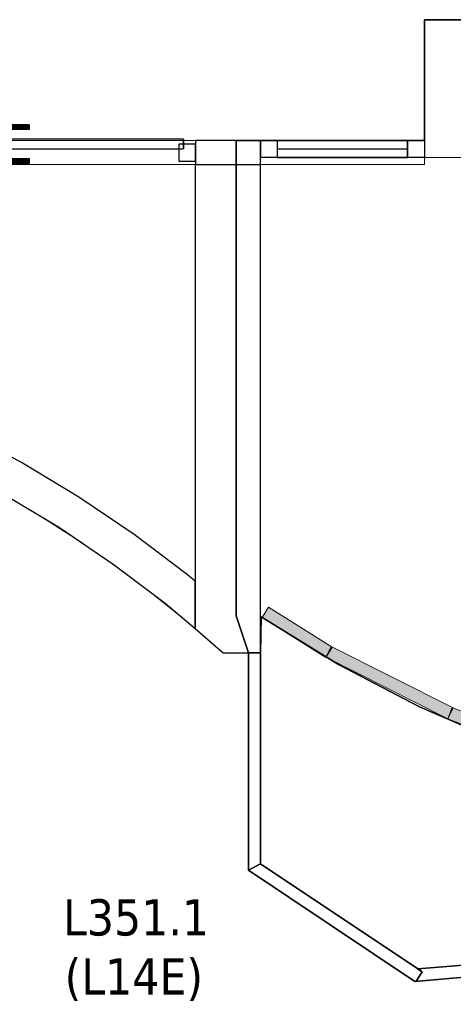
# Model space of a CAD drawing. Header units: metres. Extents: x 397.7 to 427.5, y 12.7 to 28.4.
# Tile 109 of 147: x 408.7 to 410.5, y 20.7 to 24.7. Entities that reach past the tile are written whole.
import ezdxf

# ---------------------------------------------------------------- set-up
doc = ezdxf.new("R2010")
doc.units = ezdxf.units.M
doc.layers.add('01_CARPINTERIA', color=5, linetype='Continuous', lineweight=25, true_color=0x0000ff)
doc.layers.add('01_SUELOS', color=7, linetype='Continuous', lineweight=25, true_color=0x007f00)
for name, color, linetype, lineweight in [('A-COLS-____-MCUT', 7, 'Continuous', 18), ('A-COLS-____-OTLN', 7, 'Continuous', 18), ('A-DETL-GENF-OTLN', 7, 'Continuous', 18), ('A-GENM-____-OTLN', 7, 'Continuous', 18), ('A-WALL-____-MCUT', 7, 'Continuous', 25), ('A-WALL-____-OTLN', 7, 'Continuous', 25), ('E-LITE-EQPM-IDEN', 7, 'Continuous', 30), ('E-LITE-EQPM-OTLN', 7, 'Continuous', 18)]:
    doc.layers.add(name, color=color, linetype=linetype, lineweight=lineweight)
doc.styles.add('Tahoma_4', font='tahoma.ttf', dxfattribs={"height": 0.15})

# ---------------------------------------------------------------- blocks, each defined once
blk = doc.blocks.new('Family - Mampara P3-156189-06_ENLLUMENAT_P3')
at = {"layer": 'A-WALL-____-MCUT', "color": 253, "true_color": 0xaaaaaa}
for p, q in [((0.809, 0.05), (0.012, 0.05)), ((0.012, 0.05), (0.029, 0.0364)), ((0.8144, 0), (0.809, 0.05)), ((0.029, 0.0364), (0, 0)), ((0, 0), (0.8144, 0))]:
    blk.add_line(p, q, dxfattribs=at)
at = {"layer": 'A-WALL-____-OTLN', "color": 253, "true_color": 0xaaaaaa}
for p, q in [((0.012, 0.05), (0.029, 0.0364)), ((0.809, 0.05), (0.012, 0.05)), ((0.8144, 0), (0.809, 0.05)), ((0.029, 0.0364), (0, 0)), ((0, 0), (0.8144, 0))]:
    blk.add_line(p, q, dxfattribs=at)
at = {"layer": 'A-WALL-____-OTLN', "color": 253, "lineweight": 18, "true_color": 0xaaaaaa}
blk.add_line((-0.0056, 0), (0.8144, 0), dxfattribs=at)
blk = doc.blocks.new('Family - Mampara P3-156211-06_ENLLUMENAT_P3')
at = {"layer": 'A-WALL-____-MCUT', "color": 253, "true_color": 0xaaaaaa}
for p, q in [((-0.0267, 0.05), (0, 0)), ((0.8733, 0.05), (-0.0267, 0.05)), ((0.8733, 0), (0.8733, 0.05)), ((0, 0), (0.8733, 0))]:
    blk.add_line(p, q, dxfattribs=at)
at = {"layer": 'A-WALL-____-OTLN', "color": 253, "true_color": 0xaaaaaa}
for p, q in [((-0.0267, 0.05), (0, 0)), ((0.8733, 0.05), (-0.0267, 0.05)), ((0.8733, 0), (0.8733, 0.05)), ((0, 0), (0.8733, 0))]:
    blk.add_line(p, q, dxfattribs=at)
at = {"layer": 'A-WALL-____-OTLN', "color": 253, "lineweight": 18, "true_color": 0xaaaaaa}
blk.add_line((0, 0), (0.8733, 0), dxfattribs=at)
blk = doc.blocks.new('Family - Evans P3-156231-06_ENLLUMENAT_P3')
at = {"layer": 'A-WALL-____-MCUT', "color": 253, "true_color": 0xaaaaaa}
for p, q in [((1.5879, 5.0476), (1.5879, 4.8916)), ((1.5935, 5.046), (1.5879, 5.0476)), ((1.8554, 4.9557), (1.5935, 5.046)), ((2.1122, 4.8518), (1.8554, 4.9557)), ((1.5879, 4.8916), (1.5483, 4.9029)), ((1.5483, 4.9029), (1.8028, 4.8152)), ((2.3632, 4.7346), (2.1122, 4.8518)), ((1.8028, 4.8152), (2.0523, 4.7143)), ((2.6078, 4.6045), (2.3632, 4.7346)), ((2.0523, 4.7143), (2.2962, 4.6004)), ((2.2962, 4.6004), (2.5338, 4.4739)), ((2.8452, 4.4617), (2.6078, 4.6045)), ((2.5338, 4.4739), (2.7645, 4.3352)), ((3.0748, 4.3067), (2.8452, 4.4617)), ((2.7645, 4.3352), (2.9876, 4.1845)), ((3.296, 4.1398), (3.0748, 4.3067)), ((2.9876, 4.1845), (3.2025, 4.0224)), ((3.3279, 4.113), (3.296, 4.1398)), ((3.3279, 3.9171), (3.3279, 4.113)), ((3.2025, 4.0224), (3.3279, 3.9171))]:
    blk.add_line(p, q, dxfattribs=at)
at = {"layer": 'A-WALL-____-OTLN', "color": 253, "true_color": 0xaaaaaa}
for p, q in [((1.3976, 5.1023), (1.358, 4.9576)), ((1.3976, 5.1023), (1.358, 4.9576)), ((1.5935, 5.046), (1.3976, 5.1023)), ((1.5879, 5.0476), (1.3976, 5.1023)), ((1.5879, 5.0476), (1.5879, 4.8916)), ((1.8554, 4.9557), (1.5935, 5.046)), ((1.358, 4.9576), (1.5483, 4.9029)), ((1.358, 4.9576), (1.5483, 4.9029)), ((2.1122, 4.8518), (1.8554, 4.9557)), ((1.5879, 4.8916), (1.5483, 4.9029)), ((1.5483, 4.9029), (1.8028, 4.8152)), ((2.3632, 4.7346), (2.1122, 4.8518)), ((1.8028, 4.8152), (2.0523, 4.7143)), ((2.6078, 4.6045), (2.3632, 4.7346)), ((2.0523, 4.7143), (2.2962, 4.6004)), ((2.2962, 4.6004), (2.5338, 4.4739)), ((2.8452, 4.4617), (2.6078, 4.6045)), ((2.5338, 4.4739), (2.7645, 4.3352)), ((3.0748, 4.3067), (2.8452, 4.4617)), ((2.7645, 4.3352), (2.9876, 4.1845)), ((3.296, 4.1398), (3.0748, 4.3067)), ((2.9876, 4.1845), (3.2025, 4.0224)), ((3.3279, 4.113), (3.296, 4.1398)), ((3.3279, 3.9171), (3.3279, 4.113)), ((3.2025, 4.0224), (3.3279, 3.9171))]:
    blk.add_line(p, q, dxfattribs=at)
at = {"layer": 'A-WALL-____-OTLN', "color": 253, "lineweight": 18, "true_color": 0xaaaaaa}
blk.add_arc((0, 0), 5.1398, 47.9624, 74.6812, dxfattribs=at)
blk = doc.blocks.new('Family - Evans P3-156341-06_ENLLUMENAT_P3')
at = {"layer": 'A-WALL-____-MCUT', "color": 253, "true_color": 0xaaaaaa}
for p, q in [((0.68, 0.1), (0.68, 0)), ((0.9485, 0.1), (0.68, 0.1)), ((0.9485, 0), (0.9485, 0.1)), ((2.69, 0.1), (2.6883, 0.1)), ((2.6883, 0.1), (2.6883, 0)), ((2.69, 0), (2.69, 0.1)), ((0.68, 0), (0.9485, 0)), ((2.6883, 0), (2.69, 0))]:
    blk.add_line(p, q, dxfattribs=at)
at = {"layer": 'A-WALL-____-OTLN', "color": 253, "true_color": 0xaaaaaa}
for p, q in [((0.68, 0.1), (0.68, 0)), ((0.9485, 0.1), (0.68, 0.1)), ((0.9485, 0), (0.9485, 0.1)), ((2.69, 0.1), (2.6883, 0.1)), ((2.6883, 0.1), (2.6883, 0)), ((2.69, 0.1), (2.69, 0)), ((0.68, 0), (0.9485, 0)), ((2.6883, 0), (2.69, 0))]:
    blk.add_line(p, q, dxfattribs=at)
at = {"layer": 'A-WALL-____-OTLN', "color": 253, "lineweight": 18, "true_color": 0xaaaaaa}
blk.add_line((0, 0), (2.82, 0), dxfattribs=at)
blk = doc.blocks.new('Family - Vano porta P3-156343-06_ENLLUMENAT_P3')
at = {"layer": 'A-GENM-____-OTLN', "color": 253, "true_color": 0xaaaaaa}
for p, q in [((407.7387, 24.2295), (407.7387, 24.1295)), ((409.4785, 24.2295), (407.7387, 24.2295)), ((407.7387, 24.2295), (407.7387, 24.1295)), ((407.7387, 24.2295), (409.4785, 24.2295)), ((409.4785, 24.1295), (409.4785, 24.2295)), ((409.4785, 24.2295), (409.4785, 24.1295)), ((407.7387, 24.1295), (409.4785, 24.1295)), ((409.4785, 24.1295), (407.7387, 24.1295))]:
    blk.add_line(p, q, dxfattribs=at)
blk = doc.blocks.new('Family - Vano porta P3-156345-06_ENLLUMENAT_P3')
at = {"layer": 'A-GENM-____-OTLN', "color": 253, "true_color": 0xaaaaaa}
for p, q in [((409.747, 24.2295), (409.747, 24.1295)), ((410.427, 24.2295), (409.747, 24.2295)), ((409.747, 24.2295), (409.747, 24.1295)), ((409.747, 24.2295), (410.427, 24.2295)), ((410.427, 24.1295), (410.427, 24.2295)), ((410.427, 24.2295), (410.427, 24.1295)), ((409.747, 24.1295), (410.427, 24.1295)), ((410.427, 24.1295), (409.747, 24.1295))]:
    blk.add_line(p, q, dxfattribs=at)
blk = doc.blocks.new('Family - Paviment P3-156426-06_ENLLUMENAT_P3')
at = {"layer": '01_SUELOS', "color": 9, "true_color": 0xaad4aa}
for p, q in [((0.0025, 1.4572), (0, 1.3089)), ((0, 1.3089), (0.0025, 1.4572)), ((0.3232, 1.2595), (0.0025, 1.4572)), ((0.0025, 1.4572), (0.3232, 1.2595)), ((0, 1.3089), (0, 0.4356)), ((0, 0.4356), (0, 1.3089)), ((0.66, 1.0844), (0.3232, 1.2595)), ((0.3232, 1.2595), (0.66, 1.0844)), ((1.0087, 0.9341), (0.66, 1.0844)), ((0.66, 1.0844), (1.0087, 0.9341)), ((0, 0.4356), (0.6526, 0)), ((0.6526, 0), (0, 0.4356)), ((0.6526, 0), (1.4467, 0.068)), ((1.4467, 0.068), (0.6526, 0))]:
    blk.add_line(p, q, dxfattribs=at)
blk = doc.blocks.new('Family - Paviment P3-156431-06_ENLLUMENAT_P3')
at = {"layer": '01_SUELOS', "color": 9, "true_color": 0xaad4aa}
for p, q in [((12.1318, 11.6188), (12.5318, 11.6188)), ((12.5318, 11.6188), (12.1318, 11.6188)), ((12.1318, 11.1188), (12.1318, 11.6188)), ((12.1318, 11.6188), (12.1318, 11.1188)), ((11.3518, 11.1188), (12.1318, 11.1188)), ((12.1318, 11.1188), (11.3518, 11.1188)), ((11.3518, 9.1519), (11.3518, 11.1188)), ((11.3518, 11.1188), (11.3518, 9.1519)), ((11.4018, 8.999), (11.3518, 9.1519)), ((11.3518, 9.1519), (11.4018, 8.999)), ((11.4018, 8.099), (11.4018, 8.999)), ((11.4018, 8.999), (11.4018, 8.099)), ((12.0912, 7.6388), (11.4018, 8.099)), ((11.4018, 8.099), (12.0912, 7.6388)), ((12.9082, 7.7088), (12.0912, 7.6388)), ((12.0912, 7.6388), (12.9082, 7.7088))]:
    blk.add_line(p, q, dxfattribs=at)
blk = doc.blocks.new('Family - Mampara P3-156466-06_ENLLUMENAT_P3')
at = {"layer": 'A-WALL-____-MCUT', "color": 253, "true_color": 0xaaaaaa}
for p, q in [((0.0267, 0.05), (0, 0)), ((0.8332, 0.05), (0.0267, 0.05)), ((0.8332, 0.0034), (0.8332, 0.05)), ((0, 0), (0.8289, 0)), ((0.8289, 0), (0.8332, 0.0034))]:
    blk.add_line(p, q, dxfattribs=at)
at = {"layer": 'A-WALL-____-OTLN', "color": 253, "true_color": 0xaaaaaa}
for p, q in [((0.0267, 0.05), (0, 0)), ((0.8332, 0.05), (0.0267, 0.05)), ((0.8332, 0.0034), (0.8332, 0.05)), ((0, 0), (0.8289, 0)), ((0.8289, 0), (0.8332, 0.0034))]:
    blk.add_line(p, q, dxfattribs=at)
at = {"layer": 'A-WALL-____-OTLN', "color": 253, "lineweight": 18, "true_color": 0xaaaaaa}
blk.add_line((0, 0), (0.8289, 0), dxfattribs=at)
blk = doc.blocks.new('Family - Pilar P3-156482-06_ENLLUMENAT_P3')
at = {"layer": 'A-COLS-____-MCUT', "color": 253, "true_color": 0xaaaaaa}
for p, q in [((0.4, 0.57), (0, 0.57)), ((0, 0.57), (0, 0)), ((0.4, 0), (0.4, 0.57)), ((0, 0), (0.4, 0))]:
    blk.add_line(p, q, dxfattribs=at)
at = {"layer": 'A-COLS-____-OTLN', "color": 253, "true_color": 0xaaaaaa}
for p, q in [((0.4, 0.57), (0, 0.57)), ((0, 0.57), (0, 0)), ((0.4, 0), (0.4, 0.57)), ((0, 0), (0.4, 0))]:
    blk.add_line(p, q, dxfattribs=at)
blk = doc.blocks.new('Family - LONDR55-XX_ZZ-ARQ-CAA-M3D-Londres55-156519-06_ENLLUMENAT_P3')
at = {"layer": '01_CARPINTERIA', "color": 161, "true_color": 0xaaaaff}
for p, q in [((0.6894, 0.1487), (0.6894, 0.15)), ((0.6894, 0.15), (0.6894, 0.1487)), ((0.8144, 0.15), (0.6894, 0.15)), ((0.6894, 0.145), (0.6894, 0.1487)), ((0.6894, 0.1487), (0.6894, 0.145)), ((0.8131, 0.1487), (0.6894, 0.1487)), ((0.8131, 0.1487), (0.6894, 0.1487)), ((0.6894, 0.14), (0.6894, 0.145)), ((0.6894, 0.145), (0.6894, 0.14)), ((0.8094, 0.145), (0.6894, 0.145)), ((0.8094, 0.145), (0.6894, 0.145)), ((0.6894, 0.135), (0.6894, 0.14)), ((0.6894, 0.14), (0.6894, 0.135)), ((0.6894, 0.14), (0.8044, 0.14)), ((0.8044, 0.14), (0.6894, 0.14)), ((0.6894, 0.135), (0.6894, 0.1313)), ((0.6894, 0.1313), (0.6894, 0.135)), ((0.7994, 0.135), (0.6894, 0.135)), ((0.7994, 0.135), (0.6894, 0.135)), ((0.6894, 0.1313), (0.6894, 0.13)), ((0.6894, 0.13), (0.6894, 0.1313)), ((0.7958, 0.1313), (0.6894, 0.1313)), ((0.7958, 0.1313), (0.6894, 0.1313)), ((0.7944, 0.13), (0.6894, 0.13)), ((0.7944, 0.13), (0.7958, 0.1313)), ((0.7958, 0.1313), (0.7944, 0.13)), ((0.7944, 0.1), (0.7944, 0.13)), ((0.7958, 0.1313), (0.7994, 0.135)), ((0.7994, 0.135), (0.7958, 0.1313)), ((0.7958, 0.1), (0.7958, 0.1313)), ((0.7958, 0.1), (0.7958, 0.1313)), ((0.7994, 0.135), (0.8044, 0.14)), ((0.8044, 0.14), (0.7994, 0.135)), ((0.7994, 0.1), (0.7994, 0.135)), ((0.7994, 0.1), (0.7994, 0.135)), ((0.8094, 0.145), (0.8044, 0.14)), ((0.8044, 0.14), (0.8094, 0.145)), ((0.8044, 0.14), (0.8044, 0.1)), ((0.8044, 0.1), (0.8044, 0.14)), ((0.8131, 0.1487), (0.8094, 0.145)), ((0.8094, 0.145), (0.8131, 0.1487)), ((0.8094, 0.1), (0.8094, 0.145)), ((0.8094, 0.1), (0.8094, 0.145)), ((0.8144, 0.15), (0.8131, 0.1487)), ((0.8131, 0.1487), (0.8144, 0.15)), ((0.8131, 0.1), (0.8131, 0.1487)), ((0.8131, 0.1), (0.8131, 0.1487)), ((0.8144, 0.1), (0.8144, 0.15)), ((0.9268, 0.1487), (0.9254, 0.15)), ((0.9254, 0.15), (0.9254, 0.1)), ((0.9254, 0.15), (0.9268, 0.1487)), ((1.0504, 0.15), (0.9254, 0.15)), ((0.9304, 0.145), (0.9268, 0.1487)), ((0.9268, 0.1487), (0.9268, 0.1)), ((0.9268, 0.1487), (0.9268, 0.1)), ((0.9268, 0.1487), (0.9304, 0.145)), ((1.0504, 0.1487), (0.9268, 0.1487)), ((1.0504, 0.1487), (0.9268, 0.1487)), ((0.9354, 0.14), (0.9304, 0.145)), ((0.9304, 0.145), (0.9304, 0.1)), ((0.9304, 0.145), (0.9304, 0.1)), ((0.9304, 0.145), (0.9354, 0.14)), ((1.0504, 0.145), (0.9304, 0.145)), ((1.0504, 0.145), (0.9304, 0.145)), ((0.9354, 0.1), (0.9354, 0.14)), ((0.9354, 0.14), (0.9354, 0.1)), ((0.9354, 0.14), (0.9404, 0.135)), ((0.9404, 0.135), (0.9354, 0.14)), ((0.9354, 0.14), (1.0504, 0.14)), ((1.0504, 0.14), (0.9354, 0.14)), ((0.9404, 0.135), (0.9404, 0.1)), ((0.9404, 0.135), (0.9441, 0.1313)), ((0.9441, 0.1313), (0.9404, 0.135)), ((0.9404, 0.135), (0.9404, 0.1)), ((1.0504, 0.135), (0.9404, 0.135)), ((1.0504, 0.135), (0.9404, 0.135)), ((0.9441, 0.1313), (0.9441, 0.1)), ((0.9441, 0.1313), (0.9454, 0.13)), ((0.9454, 0.13), (0.9441, 0.1313)), ((0.9441, 0.1313), (0.9441, 0.1)), ((1.0504, 0.1313), (0.9441, 0.1313)), ((1.0504, 0.1313), (0.9441, 0.1313)), ((0.9454, 0.13), (0.9454, 0.1)), ((1.0504, 0.13), (0.9454, 0.13)), ((1.0504, 0.1487), (1.0504, 0.15)), ((1.0504, 0.15), (1.0504, 0.1487)), ((1.0504, 0.145), (1.0504, 0.1487)), ((1.0504, 0.1487), (1.0504, 0.145)), ((1.0504, 0.145), (1.0504, 0.14)), ((1.0504, 0.14), (1.0504, 0.145)), ((1.0504, 0.14), (1.0504, 0.135)), ((1.0504, 0.135), (1.0504, 0.14)), ((1.0504, 0.135), (1.0504, 0.1313)), ((1.0504, 0.1313), (1.0504, 0.135)), ((1.0504, 0.1313), (1.0504, 0.13)), ((1.0504, 0.13), (1.0504, 0.1313)), ((0.8694, 0.09), (0.05, 0.09)), ((0.05, 0.09), (0.05, 0.05)), ((0.8694, 0.09), (0.05, 0.09)), ((0.05, 0.09), (0.05, 0.05)), ((0.8294, 0.1), (0.7794, 0.1)), ((0.7794, 0.1), (0.8294, 0.1)), ((0.7794, 0.1), (0.7794, 0.09)), ((0.7794, 0.09), (0.7794, 0.1)), ((0.8294, 0.09), (0.7794, 0.09)), ((0.7794, 0.09), (0.8294, 0.09)), ((0.7958, 0.1), (0.7944, 0.1)), ((0.7944, 0.1), (0.7958, 0.1)), ((0.7994, 0.1), (0.7958, 0.1)), ((0.7958, 0.1), (0.7994, 0.1)), ((0.8044, 0.1), (0.7994, 0.1)), ((0.7994, 0.1), (0.8044, 0.1)), ((0.8094, 0.1), (0.8044, 0.1)), ((0.8044, 0.1), (0.8094, 0.1)), ((0.8094, 0.1), (0.8131, 0.1)), ((0.8131, 0.1), (0.8094, 0.1)), ((0.8131, 0.1), (0.8144, 0.1)), ((0.8144, 0.1), (0.8131, 0.1)), ((0.8294, 0.1), (0.8294, 0.09)), ((0.8294, 0.1), (0.8294, 0.09)), ((0.8694, 0.05), (0.8694, 0.09)), ((0.8694, 0.09), (0.8694, 0.05)), ((1.6898, 0.09), (0.8704, 0.09)), ((0.8704, 0.09), (0.8704, 0.05)), ((1.6898, 0.09), (0.8704, 0.09)), ((0.8704, 0.09), (0.8704, 0.05)), ((0.9604, 0.1), (0.9104, 0.1)), ((0.9104, 0.1), (0.9604, 0.1)), ((0.9104, 0.1), (0.9104, 0.09)), ((0.9104, 0.09), (0.9104, 0.1)), ((0.9604, 0.09), (0.9104, 0.09)), ((0.9104, 0.09), (0.9604, 0.09)), ((0.9268, 0.1), (0.9254, 0.1)), ((0.9254, 0.1), (0.9268, 0.1)), ((0.9304, 0.1), (0.9268, 0.1)), ((0.9268, 0.1), (0.9304, 0.1)), ((0.9354, 0.1), (0.9304, 0.1)), ((0.9304, 0.1), (0.9354, 0.1)), ((0.9404, 0.1), (0.9354, 0.1)), ((0.9354, 0.1), (0.9404, 0.1)), ((0.9404, 0.1), (0.9441, 0.1)), ((0.9441, 0.1), (0.9404, 0.1)), ((0.9441, 0.1), (0.9454, 0.1)), ((0.9454, 0.1), (0.9441, 0.1)), ((0.9604, 0.1), (0.9604, 0.09)), ((0.9604, 0.1), (0.9604, 0.09)), ((1.6898, 0.05), (1.6898, 0.09)), ((1.6898, 0.09), (1.6898, 0.05)), ((0.07, 0.07), (0, 0.07)), ((0, 0.07), (0, 0)), ((0.07, 0.07), (0, 0.07)), ((0, 0.07), (0, 0)), ((0.05, 0.05), (0.8694, 0.05)), ((0.05, 0.05), (0.8694, 0.05)), ((0.07, 0), (0.07, 0.07)), ((0.07, 0.07), (0.07, 0)), ((0.7794, 0.05), (0.8294, 0.05)), ((0.8294, 0.05), (0.7794, 0.05)), ((0.7794, 0.05), (0.7794, 0.04)), ((0.7794, 0.04), (0.7794, 0.05)), ((0.8294, 0.05), (0.8294, 0.04)), ((0.8294, 0.05), (0.8294, 0.04)), ((0.8994, 0.05), (0.8394, 0.05)), ((0.8394, 0.05), (0.8394, 0.02)), ((0.8994, 0.05), (0.8394, 0.05)), ((0.8394, 0.05), (0.8394, 0.02)), ((0.8704, 0.05), (1.6898, 0.05)), ((0.8704, 0.05), (1.6898, 0.05)), ((0.8994, 0.02), (0.8994, 0.05)), ((0.8994, 0.05), (0.8994, 0.02)), ((0.9104, 0.05), (0.9604, 0.05)), ((0.9604, 0.05), (0.9104, 0.05)), ((0.9104, 0.05), (0.9104, 0.04)), ((0.9104, 0.04), (0.9104, 0.05)), ((0.9604, 0.05), (0.9604, 0.04)), ((0.9604, 0.05), (0.9604, 0.04)), ((1.7398, 0.07), (1.6698, 0.07)), ((1.6698, 0.07), (1.6698, 0)), ((1.7398, 0.07), (1.6698, 0.07)), ((1.6698, 0.07), (1.6698, 0)), ((1.7398, 0), (1.7398, 0.07)), ((1.7398, 0.07), (1.7398, 0)), ((0, 0), (0.07, 0)), ((0, 0), (0.07, 0)), ((0.6894, 0.0087), (0.6894, 0.01)), ((0.6894, 0.01), (0.6894, 0.0087)), ((0.6894, 0.01), (0.7944, 0.01)), ((0.6894, 0.005), (0.6894, 0.0087)), ((0.6894, 0.0087), (0.6894, 0.005)), ((0.6894, 0.0087), (0.7958, 0.0087)), ((0.6894, 0.0087), (0.7958, 0.0087)), ((0.6894, 0), (0.6894, 0.005)), ((0.6894, 0.005), (0.6894, 0)), ((0.6894, 0.005), (0.7994, 0.005)), ((0.6894, 0.005), (0.7994, 0.005)), ((0.6894, -0.005), (0.6894, 0)), ((0.8044, 0), (0.6894, 0)), ((0.6894, 0), (0.8044, 0)), ((0.7794, 0.04), (0.8294, 0.04)), ((0.8294, 0.04), (0.7794, 0.04)), ((0.7958, 0.04), (0.7944, 0.04)), ((0.7944, 0.04), (0.7958, 0.04)), ((0.7944, 0.01), (0.7944, 0.04)), ((0.7958, 0.0087), (0.7944, 0.01)), ((0.7944, 0.01), (0.7958, 0.0087)), ((0.7994, 0.04), (0.7958, 0.04)), ((0.7958, 0.04), (0.7994, 0.04)), ((0.7958, 0.0087), (0.7958, 0.04)), ((0.7958, 0.0087), (0.7958, 0.04)), ((0.7994, 0.005), (0.7958, 0.0087)), ((0.7958, 0.0087), (0.7994, 0.005)), ((0.7994, 0.04), (0.8044, 0.04)), ((0.8044, 0.04), (0.7994, 0.04)), ((0.7994, 0.005), (0.7994, 0.04)), ((0.7994, 0.005), (0.7994, 0.04)), ((0.8044, 0), (0.7994, 0.005)), ((0.7994, 0.005), (0.8044, 0)), ((0.8044, 0.04), (0.8094, 0.04)), ((0.8094, 0.04), (0.8044, 0.04)), ((0.8044, 0.04), (0.8044, 0)), ((0.8044, 0), (0.8044, 0.04)), ((0.8094, 0.04), (0.8131, 0.04)), ((0.8131, 0.04), (0.8094, 0.04)), ((0.8094, -0.005), (0.8094, 0.04)), ((0.8094, -0.005), (0.8094, 0.04)), ((0.8131, 0.04), (0.8144, 0.04)), ((0.8144, 0.04), (0.8131, 0.04)), ((0.8131, -0.0087), (0.8131, 0.04)), ((0.8131, -0.0087), (0.8131, 0.04)), ((0.8144, -0.01), (0.8144, 0.04)), ((0.8394, 0.02), (0.8994, 0.02)), ((0.8394, 0.02), (0.8994, 0.02)), ((0.9104, 0.04), (0.9604, 0.04)), ((0.9604, 0.04), (0.9104, 0.04)), ((0.9268, 0.04), (0.9254, 0.04)), ((0.9254, 0.04), (0.9268, 0.04)), ((0.9254, 0.04), (0.9254, -0.01)), ((0.9304, 0.04), (0.9268, 0.04)), ((0.9268, 0.04), (0.9304, 0.04)), ((0.9268, 0.04), (0.9268, -0.0087)), ((0.9268, 0.04), (0.9268, -0.0087)), ((0.9304, 0.04), (0.9354, 0.04)), ((0.9354, 0.04), (0.9304, 0.04)), ((0.9304, 0.04), (0.9304, -0.005)), ((0.9304, 0.04), (0.9304, -0.005)), ((0.9304, -0.005), (0.9354, 0)), ((0.9354, 0), (0.9304, -0.005)), ((0.9354, 0.04), (0.9404, 0.04)), ((0.9404, 0.04), (0.9354, 0.04)), ((0.9354, 0), (0.9354, 0.04)), ((0.9354, 0.04), (0.9354, 0)), ((0.9404, 0.005), (0.9354, 0)), ((0.9354, 0), (0.9404, 0.005)), ((1.0504, 0), (0.9354, 0)), ((0.9354, 0), (1.0504, 0)), ((0.9404, 0.04), (0.9441, 0.04)), ((0.9441, 0.04), (0.9404, 0.04)), ((0.9404, 0.04), (0.9404, 0.005)), ((0.9404, 0.04), (0.9404, 0.005)), ((0.9441, 0.0087), (0.9404, 0.005)), ((0.9404, 0.005), (0.9441, 0.0087)), ((0.9404, 0.005), (1.0504, 0.005)), ((0.9404, 0.005), (1.0504, 0.005)), ((0.9441, 0.04), (0.9454, 0.04)), ((0.9454, 0.04), (0.9441, 0.04)), ((0.9441, 0.04), (0.9441, 0.0087)), ((0.9441, 0.04), (0.9441, 0.0087)), ((0.9454, 0.01), (0.9441, 0.0087)), ((0.9441, 0.0087), (0.9454, 0.01)), ((0.9441, 0.0087), (1.0504, 0.0087)), ((0.9441, 0.0087), (1.0504, 0.0087)), ((0.9454, 0.04), (0.9454, 0.01)), ((0.9454, 0.01), (1.0504, 0.01)), ((1.0504, 0.0087), (1.0504, 0.01)), ((1.0504, 0.01), (1.0504, 0.0087)), ((1.0504, 0.005), (1.0504, 0.0087)), ((1.0504, 0.0087), (1.0504, 0.005)), ((1.0504, 0.005), (1.0504, 0)), ((1.0504, 0), (1.0504, 0.005)), ((1.0504, 0), (1.0504, -0.005)), ((1.0504, -0.005), (1.0504, 0)), ((1.6698, 0), (1.7398, 0)), ((1.6698, 0), (1.7398, 0)), ((0.6894, 0), (0.6894, -0.005)), ((0.6894, -0.005), (0.6894, -0.0087)), ((0.6894, -0.0087), (0.6894, -0.005)), ((0.6894, -0.005), (0.8094, -0.005)), ((0.6894, -0.005), (0.8094, -0.005)), ((0.6894, -0.0087), (0.6894, -0.01)), ((0.6894, -0.01), (0.6894, -0.0087)), ((0.6894, -0.0087), (0.8131, -0.0087)), ((0.6894, -0.0087), (0.8131, -0.0087)), ((0.6894, -0.01), (0.8144, -0.01)), ((0.8044, 0), (0.8094, -0.005)), ((0.8094, -0.005), (0.8044, 0)), ((0.8094, -0.005), (0.8131, -0.0087)), ((0.8131, -0.0087), (0.8094, -0.005)), ((0.8131, -0.0087), (0.8144, -0.01)), ((0.8144, -0.01), (0.8131, -0.0087)), ((0.9254, -0.01), (0.9268, -0.0087)), ((0.9268, -0.0087), (0.9254, -0.01)), ((0.9254, -0.01), (1.0504, -0.01)), ((0.9268, -0.0087), (0.9304, -0.005)), ((0.9304, -0.005), (0.9268, -0.0087)), ((0.9268, -0.0087), (1.0504, -0.0087)), ((0.9268, -0.0087), (1.0504, -0.0087)), ((0.9304, -0.005), (1.0504, -0.005)), ((0.9304, -0.005), (1.0504, -0.005)), ((1.0504, -0.005), (1.0504, -0.0087)), ((1.0504, -0.0087), (1.0504, -0.005)), ((1.0504, -0.0087), (1.0504, -0.01)), ((1.0504, -0.01), (1.0504, -0.0087))]:
    blk.add_line(p, q, dxfattribs=at)
blk = doc.blocks.new('Family - Porta P3-156520-06_ENLLUMENAT_P3')
blk.add_blockref('Family - LONDR55-XX_ZZ-ARQ-CAA-M3D-Londres55-156519-06_ENLLUMENAT_P3', (0, 0))
blk = doc.blocks.new('Family - Evans P3-156649-06_ENLLUMENAT_P3')
at = {"layer": 'A-WALL-____-MCUT', "color": 253, "true_color": 0xaaaaaa}
for p, q in [((0.0997, 0.27), (0, 0.155)), ((2.0198, 0.27), (0.0997, 0.27)), ((2.0198, 0), (2.0198, 0.27)), ((0, 0.155), (0, 0)), ((0, 0), (2.0198, 0))]:
    blk.add_line(p, q, dxfattribs=at)
at = {"layer": 'A-WALL-____-OTLN', "color": 253, "true_color": 0xaaaaaa}
for p, q in [((0.0997, 0.27), (0, 0.155)), ((2.0198, 0.27), (0.0997, 0.27)), ((2.0198, 0), (2.0198, 0.27)), ((0, 0.155), (0, 0)), ((0, 0), (2.0198, 0))]:
    blk.add_line(p, q, dxfattribs=at)
at = {"layer": 'A-WALL-____-OTLN', "color": 253, "lineweight": 18, "true_color": 0xaaaaaa}
blk.add_line((0, 0), (2.0198, 0), dxfattribs=at)
blk = doc.blocks.new('Forma directa - LONDR55-XX_ZZ-ARQ-CAA-M3D-Londres55-156758-06_ENLLUMENAT_P3')
at = {"layer": '01_CARPINTERIA', "color": 161, "true_color": 0xaaaaff}
for p, q in [((0.07, 0.07), (0, 0.07)), ((0, 0.07), (0, 0)), ((0.07, 0.07), (0, 0.07)), ((0, 0.07), (0, 0)), ((0.07, 0.07), (0.61, 0.07)), ((0.61, 0.07), (0.07, 0.07)), ((0.07, 0.07), (0.07, 0)), ((0.07, 0), (0.07, 0.07)), ((0.07, 0), (0.07, 0.07)), ((0.07, 0.07), (0.07, 0)), ((0.61, 0.07), (0.61, 0)), ((0.61, 0.07), (0.61, 0)), ((0.68, 0.07), (0.61, 0.07)), ((0.61, 0.07), (0.61, 0)), ((0.68, 0.07), (0.61, 0.07)), ((0.61, 0.07), (0.61, 0)), ((0.68, 0), (0.68, 0.07)), ((0.68, 0.07), (0.68, 0)), ((0, 0), (0.07, 0)), ((0, 0), (0.07, 0)), ((0.61, 0.035), (0.07, 0.035)), ((0.61, 0.035), (0.07, 0.035)), ((0.07, 0), (0.61, 0)), ((0.61, 0), (0.07, 0)), ((0.61, 0), (0.68, 0)), ((0.61, 0), (0.68, 0))]:
    blk.add_line(p, q, dxfattribs=at)
blk = doc.blocks.new('Forma directa - Porta P3-156759-06_ENLLUMENAT_P3')
at = {"extrusion": (0, 0, -1), "zscale": -1, "rotation": 180}
blk.add_blockref('Forma directa - LONDR55-XX_ZZ-ARQ-CAA-M3D-Londres55-156758-06_ENLLUMENAT_P3', (0, 0), dxfattribs=at)
blk = doc.blocks.new('LONDR55-XX_ZZ-ARQ-CAA-M3D-Londres55_ifc-1-06_ENLLUMENAT_P3')
at = {"layer": '01_CARPINTERIA', "color": 253, "lineweight": 18, "true_color": 0xaaaaaa}
blk.add_blockref('Family - Porta P3-156520-06_ENLLUMENAT_P3', (407.7387, 24.1445), dxfattribs=at)
at = {"layer": '01_CARPINTERIA', "color": 253, "lineweight": 18, "true_color": 0xaaaaaa, "rotation": 180}
blk.add_blockref('Forma directa - Porta P3-156759-06_ENLLUMENAT_P3', (410.427, 24.1595), dxfattribs=at)
at = {"layer": '01_SUELOS', "color": 253, "lineweight": 18, "true_color": 0xaaaaaa}
for name, p in [('Family - Paviment P3-156431-06_ENLLUMENAT_P3', (398.2952, 13.1106)), ('Family - Paviment P3-156426-06_ENLLUMENAT_P3', (409.747, 20.8008))]:
    blk.add_blockref(name, p, dxfattribs=at)
at = {"layer": 'A-COLS-____-OTLN', "color": 253, "lineweight": 18, "true_color": 0xaaaaaa}
blk.add_blockref('Family - Pilar P3-156482-06_ENLLUMENAT_P3', (410.427, 24.1595), dxfattribs=at)
at = {"layer": 'A-GENM-____-OTLN', "color": 253, "lineweight": 18, "true_color": 0xaaaaaa}
for name in ['Family - Vano porta P3-156343-06_ENLLUMENAT_P3', 'Family - Vano porta P3-156345-06_ENLLUMENAT_P3']:
    blk.add_blockref(name, (0, 0), dxfattribs=at)
at = {"layer": 'A-WALL-____-OTLN', "color": 253, "lineweight": 18, "true_color": 0xaaaaaa}
for name, p, rotation in [('Family - Evans P3-156341-06_ENLLUMENAT_P3', (410.427, 24.2295), 180), ('Family - Evans P3-156649-06_ENLLUMENAT_P3', (409.747, 22.1096), 90), ('Family - Mampara P3-156211-06_ENLLUMENAT_P3', (409.747, 21.2364), 90), ('Family - Mampara P3-156466-06_ENLLUMENAT_P3', (409.697, 21.2096), 326.2778025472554), ('Family - Mampara P3-156189-06_ENLLUMENAT_P3', (410.3919, 20.7499), 4.897063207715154)]:
    blk.add_blockref(name, p, dxfattribs=dict(at, rotation=rotation))
blk.add_blockref('Family - Evans P3-156231-06_ENLLUMENAT_P3', (406.1491, 18.2922), dxfattribs=at)
blk = doc.blocks.new('ZYR_06_02_05 Tira Led - Tira Led 03-877014-06_ENLLUMENAT_P3')
at = {"layer": 'A-DETL-GENF-OTLN', "true_color": 0x00c400}
blk.add_hatch(color=92, dxfattribs=at).paths.add_polyline_path([(-0.2831, -0.025), (0.2831, -0.025), (0.2831, 0.025), (-0.2831, 0.025)])
at = {"layer": 'A-DETL-GENF-OTLN', "color": 92, "true_color": 0x00c400}
for p, q in [((0.2831, 0.025), (-0.2831, 0.025)), ((-0.2831, 0.025), (-0.2831, -0.025)), ((-0.2831, 0.025), (0.2831, 0.025)), ((-0.2831, -0.025), (-0.2831, 0.025)), ((0.2831, -0.025), (0.2831, 0.025)), ((0.2831, 0.025), (0.2831, -0.025)), ((-0.2831, -0.025), (0.2831, -0.025)), ((0.2831, -0.025), (-0.2831, -0.025))]:
    blk.add_line(p, q, dxfattribs=at)
at = {"layer": 'E-LITE-EQPM-OTLN', "color": 92, "true_color": 0x00c400}
for p, q in [((0.2831, 0.025), (-0.2831, 0.025)), ((-0.2831, 0.025), (-0.2831, -0.025)), ((-0.2831, -0.025), (-0.2831, 0.025)), ((-0.2831, 0.025), (0.2831, 0.025)), ((0.2831, -0.025), (0.2831, 0.025)), ((0.2831, 0.025), (0.2831, -0.025)), ((-0.2831, -0.025), (0.2831, -0.025)), ((0.2831, -0.025), (-0.2831, -0.025))]:
    blk.add_line(p, q, dxfattribs=at)
blk = doc.blocks.new('ZYR_06_02_05 Tira Led - Tira Led 03-877050-06_ENLLUMENAT_P3')
at = {"layer": 'A-DETL-GENF-OTLN', "true_color": 0x00c400}
blk.add_hatch(color=92, dxfattribs=at).paths.add_polyline_path([(0.1556, -0.025), (0.1556, 0.025), (-0.1556, 0.025), (-0.1556, -0.025)])
at = {"layer": 'A-DETL-GENF-OTLN', "color": 92, "true_color": 0x00c400}
for p, q in [((0.1556, 0.025), (-0.1556, 0.025)), ((-0.1556, 0.025), (-0.1556, -0.025)), ((-0.1556, 0.025), (0.1556, 0.025)), ((-0.1556, -0.025), (-0.1556, 0.025)), ((0.1556, -0.025), (0.1556, 0.025)), ((0.1556, 0.025), (0.1556, -0.025)), ((-0.1556, -0.025), (0.1556, -0.025)), ((0.1556, -0.025), (-0.1556, -0.025))]:
    blk.add_line(p, q, dxfattribs=at)
at = {"layer": 'E-LITE-EQPM-OTLN', "color": 92, "true_color": 0x00c400}
for p, q in [((0.1556, 0.025), (-0.1556, 0.025)), ((-0.1556, 0.025), (-0.1556, -0.025)), ((-0.1556, -0.025), (-0.1556, 0.025)), ((-0.1556, 0.025), (0.1556, 0.025)), ((0.1556, -0.025), (0.1556, 0.025)), ((0.1556, 0.025), (0.1556, -0.025)), ((-0.1556, -0.025), (0.1556, -0.025)), ((0.1556, -0.025), (-0.1556, -0.025))]:
    blk.add_line(p, q, dxfattribs=at)

msp = doc.modelspace()

# ---------------------------------------------------------------- block references
at = {"lineweight": 5}
msp.add_blockref('LONDR55-XX_ZZ-ARQ-CAA-M3D-Londres55_ifc-1-06_ENLLUMENAT_P3', (0, 0), dxfattribs=at)
at = {"layer": 'A-DETL-GENF-OTLN', "color": 92, "true_color": 0x00c400}
for name, p, rotation in [('ZYR_06_02_05 Tira Led - Tira Led 03-877050-06_ENLLUMENAT_P3', (409.8991, 22.1941), 328.0629335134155), ('ZYR_06_02_05 Tira Led - Tira Led 03-877014-06_ENLLUMENAT_P3', (410.282, 21.9858), 333.3037631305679), ('ZYR_06_02_05 Tira Led - Tira Led 03-877014-06_ENLLUMENAT_P3', (410.7966, 21.757), 338.7504597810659)]:
    msp.add_blockref(name, p, dxfattribs=dict(at, rotation=rotation))

# ---------------------------------------------------------------- texts
at = {"layer": 'E-LITE-EQPM-IDEN', "char_height": 0.15, "attachment_point": 1, "style": 'Tahoma_4'}
for s, insert, width in [('L351.1', (408.929, 21.0895), 0.721519), ('(L14E)', (408.9357, 20.8448), 0.705485)]:
    msp.add_mtext(s, dxfattribs=dict(at, insert=insert, width=width))

doc.saveas('drawing.dxf')
